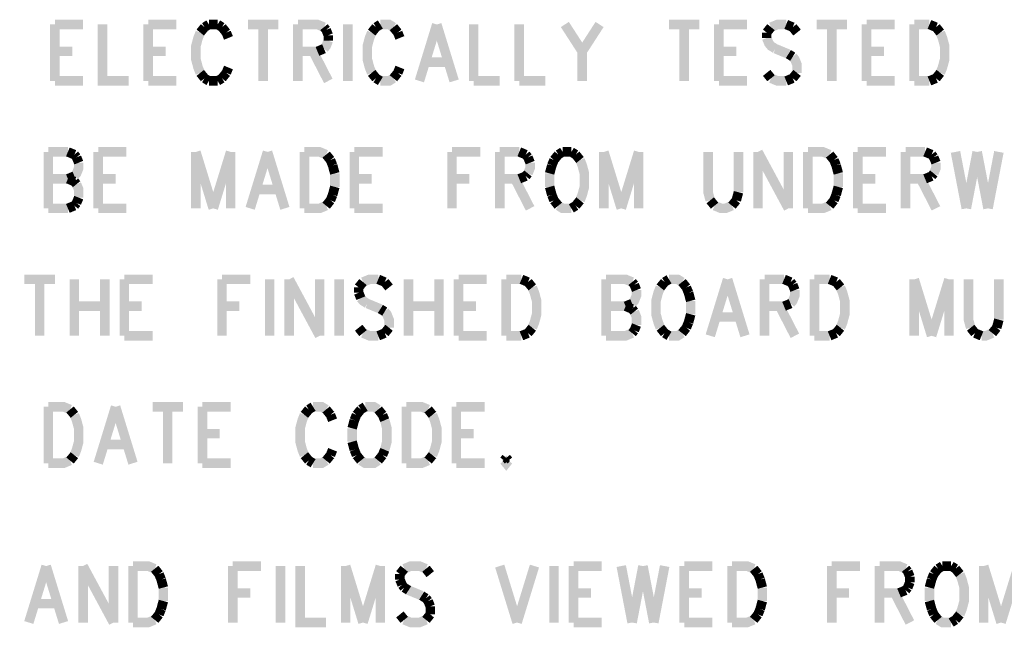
# Model space of a CAD drawing. Extents: x 7.3 to 17.4, y 4.7 to 13.3.
# Tile 2 of 11: x 8.989 to 10.535, y 4.75 to 5.704. Entities that reach past the tile are written whole.
import ezdxf

# ---------------------------------------------------------------- set-up
doc = ezdxf.new("R2010")
doc.units = 0
doc.layers.add('DD_PHO', color=6, linetype='CONTINUOUS')

msp = doc.modelspace()

# ---------------------------------------------------------------- linework, layer by layer
at = {"layer": 'DD_PHO', "const_width": 0.015}
for points in [[(9.04386, 5.69609), (9.04386, 5.6075)], [(9.04386, 5.69609), (9.08818, 5.69609)], [(9.11886, 5.69609), (9.11886, 5.6075), (9.15977, 5.6075)], [(9.19045, 5.69609), (9.19045, 5.6075)], [(9.19045, 5.69609), (9.23477, 5.69609)], [(9.27909, 5.69187), (9.27227, 5.68343)], [(9.2859, 5.69609), (9.27909, 5.69187)], [(9.29954, 5.69609), (9.2859, 5.69609)], [(9.30636, 5.69187), (9.29954, 5.69609)], [(9.31318, 5.68343), (9.30636, 5.69187)], [(9.34727, 5.69609), (9.395, 5.69609)], [(9.37113, 5.69609), (9.37113, 5.6075)], [(9.42568, 5.69609), (9.42568, 5.6075)], [(9.42568, 5.69609), (9.45636, 5.69609), (9.46659, 5.69187)], [(9.46659, 5.69187), (9.47, 5.68765)], [(9.47, 5.68765), (9.4734, 5.67921)], [(9.50409, 5.69609), (9.50409, 5.6075)], [(9.5484, 5.69187), (9.54159, 5.68343)], [(9.55522, 5.69609), (9.5484, 5.69187)], [(9.57568, 5.69187), (9.56886, 5.69609), (9.55522, 5.69609)], [(9.5825, 5.68343), (9.57568, 5.69187)], [(9.64386, 5.69609), (9.61659, 5.6075)], [(9.64386, 5.69609), (9.67113, 5.6075)], [(9.70181, 5.69609), (9.70181, 5.6075)], [(9.7734, 5.69609), (9.7734, 5.6075)], [(9.845, 5.69609), (9.87227, 5.6539)], [(9.89954, 5.69609), (9.87227, 5.6539)], [(10.00863, 5.69609), (10.05636, 5.69609)], [(10.0325, 5.69609), (10.0325, 5.6075)], [(10.08704, 5.69609), (10.08704, 5.6075)], [(10.08704, 5.69609), (10.13136, 5.69609)], [(10.16886, 5.69187), (10.16204, 5.68343)], [(10.19272, 5.69609), (10.17909, 5.69609), (10.16886, 5.69187)], [(10.20295, 5.69187), (10.19272, 5.69609)], [(10.20977, 5.68343), (10.20295, 5.69187)], [(10.24045, 5.69609), (10.28818, 5.69609)], [(10.26431, 5.69609), (10.26431, 5.6075)], [(10.31886, 5.69609), (10.31886, 5.6075)], [(10.31886, 5.69609), (10.36318, 5.69609)], [(10.39386, 5.69609), (10.39386, 5.6075)], [(10.39386, 5.69609), (10.41772, 5.69609)], [(10.41772, 5.69609), (10.42795, 5.69187)], [(10.42795, 5.69187), (10.43477, 5.68343)], [(9.27227, 5.68343), (9.26886, 5.675), (9.26545, 5.66234), (9.26545, 5.64125), (9.26886, 5.62859), (9.27227, 5.62015)], [(9.31659, 5.675), (9.31318, 5.68343)], [(9.4734, 5.67078), (9.47, 5.66234), (9.46659, 5.65812)], [(9.4734, 5.67921), (9.4734, 5.67078)], [(9.54159, 5.68343), (9.53818, 5.675), (9.53477, 5.66234), (9.53477, 5.64125), (9.53818, 5.62859), (9.54159, 5.62015)], [(9.5859, 5.675), (9.5825, 5.68343)], [(10.16204, 5.68343), (10.16204, 5.675)], [(10.16204, 5.675), (10.16545, 5.66656), (10.16886, 5.66234), (10.17568, 5.65812)], [(10.43477, 5.68343), (10.43818, 5.675), (10.44159, 5.66234), (10.44159, 5.64125), (10.43818, 5.62859), (10.43477, 5.62015)], [(9.04386, 5.6539), (9.07113, 5.6539)], [(9.19045, 5.6539), (9.21772, 5.6539)], [(9.45636, 5.6539), (9.42568, 5.6539)], [(9.44954, 5.6539), (9.4734, 5.6075)], [(9.46659, 5.65812), (9.45636, 5.6539)], [(9.87227, 5.6539), (9.87227, 5.6075)], [(10.08704, 5.6539), (10.11431, 5.6539)], [(10.17568, 5.65812), (10.19613, 5.64968)], [(10.31886, 5.6539), (10.34613, 5.6539)], [(10.19613, 5.64968), (10.20295, 5.64546)], [(10.20295, 5.64546), (10.20636, 5.64125), (10.20977, 5.63281), (10.20977, 5.62015)], [(9.31318, 5.62015), (9.31659, 5.62859)], [(9.5825, 5.62015), (9.5859, 5.62859)], [(9.62681, 5.63703), (9.6609, 5.63703)], [(9.04386, 5.6075), (9.08818, 5.6075)], [(9.19045, 5.6075), (9.23477, 5.6075)], [(9.27227, 5.62015), (9.27909, 5.61171)], [(9.27909, 5.61171), (9.2859, 5.6075)], [(9.2859, 5.6075), (9.29954, 5.6075)], [(9.29954, 5.6075), (9.30636, 5.61171)], [(9.30636, 5.61171), (9.31318, 5.62015)], [(9.54159, 5.62015), (9.5484, 5.61171)], [(9.5484, 5.61171), (9.55522, 5.6075)], [(9.55522, 5.6075), (9.56886, 5.6075), (9.57568, 5.61171)], [(9.57568, 5.61171), (9.5825, 5.62015)], [(9.70181, 5.6075), (9.74272, 5.6075)], [(9.7734, 5.6075), (9.81431, 5.6075)], [(10.08704, 5.6075), (10.13136, 5.6075)], [(10.16886, 5.61171), (10.16204, 5.62015)], [(10.19272, 5.6075), (10.17909, 5.6075), (10.16886, 5.61171)], [(10.20295, 5.61171), (10.19272, 5.6075)], [(10.20977, 5.62015), (10.20295, 5.61171)], [(10.31886, 5.6075), (10.36318, 5.6075)], [(10.41772, 5.6075), (10.39386, 5.6075)], [(10.42795, 5.61171), (10.41772, 5.6075)], [(10.43477, 5.62015), (10.42795, 5.61171)], [(9.03363, 5.49609), (9.03363, 5.4075)], [(9.03363, 5.49609), (9.06431, 5.49609)], [(9.06431, 5.49609), (9.07454, 5.49187)], [(9.07454, 5.49187), (9.07795, 5.48765)], [(9.07795, 5.48765), (9.08136, 5.47921)], [(9.11204, 5.49609), (9.11204, 5.4075)], [(9.11204, 5.49609), (9.15636, 5.49609)], [(9.26545, 5.49609), (9.26545, 5.4075)], [(9.26545, 5.49609), (9.29272, 5.4075)], [(9.32, 5.49609), (9.29272, 5.4075)], [(9.32, 5.49609), (9.32, 5.4075)], [(9.37795, 5.49609), (9.35068, 5.4075)], [(9.37795, 5.49609), (9.40522, 5.4075)], [(9.4359, 5.49609), (9.4359, 5.4075)], [(9.4359, 5.49609), (9.45977, 5.49609), (9.47, 5.49187)], [(9.47, 5.49187), (9.47681, 5.48343)], [(9.47681, 5.48343), (9.48022, 5.475)], [(9.51431, 5.49609), (9.51431, 5.4075)], [(9.51431, 5.49609), (9.55863, 5.49609)], [(9.66772, 5.49609), (9.66772, 5.4075)], [(9.66772, 5.49609), (9.71204, 5.49609)], [(9.74272, 5.49609), (9.74272, 5.4075)], [(9.74272, 5.49609), (9.7734, 5.49609)], [(9.7734, 5.49609), (9.78363, 5.49187)], [(9.78363, 5.49187), (9.78704, 5.48765)], [(9.78704, 5.48765), (9.79045, 5.47921)], [(9.82795, 5.48343), (9.82454, 5.475)], [(9.83477, 5.49187), (9.82795, 5.48343)], [(9.84159, 5.49609), (9.83477, 5.49187)], [(9.85522, 5.49609), (9.84159, 5.49609)], [(9.86204, 5.49187), (9.85522, 5.49609)], [(9.86886, 5.48343), (9.86204, 5.49187)], [(9.86886, 5.42015), (9.87227, 5.42859), (9.87568, 5.44125), (9.87568, 5.46234), (9.87227, 5.475), (9.86886, 5.48343)], [(9.90636, 5.49609), (9.90636, 5.4075)], [(9.90636, 5.49609), (9.93363, 5.4075)], [(9.9609, 5.49609), (9.93363, 5.4075)], [(9.9609, 5.49609), (9.9609, 5.4075)], [(10.07, 5.49609), (10.07, 5.43281), (10.0734, 5.42015)], [(10.11772, 5.43281), (10.11772, 5.49609)], [(10.1484, 5.49609), (10.1484, 5.4075)], [(10.1484, 5.49609), (10.19613, 5.4075)], [(10.19613, 5.49609), (10.19613, 5.4075)], [(10.22681, 5.49609), (10.22681, 5.4075)], [(10.22681, 5.49609), (10.25068, 5.49609), (10.2609, 5.49187)], [(10.2609, 5.49187), (10.26772, 5.48343)], [(10.26772, 5.48343), (10.27113, 5.475)], [(10.30522, 5.49609), (10.30522, 5.4075)], [(10.30522, 5.49609), (10.34954, 5.49609)], [(10.38022, 5.49609), (10.38022, 5.4075)], [(10.38022, 5.49609), (10.4109, 5.49609)], [(10.4109, 5.49609), (10.42113, 5.49187)], [(10.42113, 5.49187), (10.42454, 5.48765)], [(10.42454, 5.48765), (10.42795, 5.47921)], [(10.45863, 5.49609), (10.47568, 5.4075)], [(10.49272, 5.49609), (10.47568, 5.4075)], [(10.49272, 5.49609), (10.50977, 5.4075)], [(10.52681, 5.49609), (10.50977, 5.4075)], [(9.08136, 5.47921), (9.08136, 5.47078), (9.07795, 5.46234), (9.07454, 5.45812)], [(9.48022, 5.475), (9.48363, 5.46234)], [(9.79045, 5.47921), (9.79045, 5.47078), (9.78704, 5.46234)], [(9.82454, 5.475), (9.82113, 5.46234)], [(10.27113, 5.475), (10.27454, 5.46234)], [(10.42795, 5.47921), (10.42795, 5.47078), (10.42454, 5.46234)], [(9.03363, 5.4539), (9.06431, 5.4539)], [(9.07454, 5.45812), (9.06431, 5.4539)], [(9.06431, 5.4539), (9.07454, 5.44968)], [(9.11204, 5.4539), (9.13931, 5.4539)], [(9.48363, 5.46234), (9.48363, 5.44125)], [(9.51431, 5.4539), (9.54159, 5.4539)], [(9.66772, 5.4539), (9.695, 5.4539)], [(9.7734, 5.4539), (9.74272, 5.4539)], [(9.76659, 5.4539), (9.79045, 5.4075)], [(9.78363, 5.45812), (9.7734, 5.4539)], [(9.78704, 5.46234), (9.78363, 5.45812)], [(9.82113, 5.46234), (9.82113, 5.44125)], [(10.27454, 5.46234), (10.27454, 5.44125)], [(10.30522, 5.4539), (10.3325, 5.4539)], [(10.4109, 5.4539), (10.38022, 5.4539)], [(10.40409, 5.4539), (10.42795, 5.4075)], [(10.42113, 5.45812), (10.4109, 5.4539)], [(10.42454, 5.46234), (10.42113, 5.45812)], [(9.07454, 5.44968), (9.07795, 5.44546)], [(9.07795, 5.44546), (9.08136, 5.43703), (9.08136, 5.42437)], [(9.3609, 5.43703), (9.395, 5.43703)], [(9.48363, 5.44125), (9.48022, 5.42859)], [(9.82113, 5.44125), (9.82454, 5.42859)], [(10.27454, 5.44125), (10.27113, 5.42859)], [(9.08136, 5.42437), (9.07795, 5.41593)], [(9.48022, 5.42859), (9.47681, 5.42015)], [(9.82454, 5.42859), (9.82795, 5.42015)], [(10.11431, 5.42015), (10.11772, 5.43281)], [(10.27113, 5.42859), (10.26772, 5.42015)], [(9.06431, 5.4075), (9.03363, 5.4075)], [(9.07454, 5.41171), (9.06431, 5.4075)], [(9.07795, 5.41593), (9.07454, 5.41171)], [(9.11204, 5.4075), (9.15636, 5.4075)], [(9.47, 5.41171), (9.45977, 5.4075), (9.4359, 5.4075)], [(9.47681, 5.42015), (9.47, 5.41171)], [(9.51431, 5.4075), (9.55863, 5.4075)], [(9.82795, 5.42015), (9.83477, 5.41171)], [(9.83477, 5.41171), (9.84159, 5.4075), (9.85522, 5.4075)], [(9.85522, 5.4075), (9.86204, 5.41171)], [(9.86204, 5.41171), (9.86886, 5.42015)], [(10.0734, 5.42015), (10.08022, 5.41171)], [(10.08022, 5.41171), (10.09045, 5.4075), (10.09727, 5.4075), (10.1075, 5.41171)], [(10.1075, 5.41171), (10.11431, 5.42015)], [(10.2609, 5.41171), (10.25068, 5.4075), (10.22681, 5.4075)], [(10.26772, 5.42015), (10.2609, 5.41171)], [(10.30522, 5.4075), (10.34954, 5.4075)], [(8.99613, 5.29609), (9.04386, 5.29609)], [(9.02, 5.29609), (9.02, 5.2075)], [(9.07454, 5.29609), (9.07454, 5.2075)], [(9.12227, 5.29609), (9.12227, 5.2075)], [(9.15295, 5.29609), (9.15295, 5.2075)], [(9.15295, 5.29609), (9.19727, 5.29609)], [(9.30636, 5.29609), (9.30636, 5.2075)], [(9.30636, 5.29609), (9.35068, 5.29609)], [(9.38136, 5.29609), (9.38136, 5.2075)], [(9.41204, 5.29609), (9.41204, 5.2075)], [(9.41204, 5.29609), (9.45977, 5.2075)], [(9.45977, 5.29609), (9.45977, 5.2075)], [(9.49045, 5.29609), (9.49045, 5.2075)], [(9.52795, 5.29187), (9.52113, 5.28343)], [(9.52113, 5.28343), (9.52113, 5.275)], [(9.55181, 5.29609), (9.53818, 5.29609), (9.52795, 5.29187)], [(9.56204, 5.29187), (9.55181, 5.29609)], [(9.56886, 5.28343), (9.56204, 5.29187)], [(9.59954, 5.29609), (9.59954, 5.2075)], [(9.64727, 5.29609), (9.64727, 5.2075)], [(9.67795, 5.29609), (9.67795, 5.2075)], [(9.67795, 5.29609), (9.72227, 5.29609)], [(9.75295, 5.29609), (9.75295, 5.2075)], [(9.75295, 5.29609), (9.77681, 5.29609)], [(9.77681, 5.29609), (9.78704, 5.29187)], [(9.78704, 5.29187), (9.79386, 5.28343)], [(9.79386, 5.28343), (9.79727, 5.275), (9.80068, 5.26234), (9.80068, 5.24125), (9.79727, 5.22859), (9.79386, 5.22015)], [(9.90977, 5.29609), (9.90977, 5.2075)], [(9.90977, 5.29609), (9.94045, 5.29609), (9.95068, 5.29187)], [(9.95068, 5.29187), (9.95409, 5.28765)], [(9.95409, 5.28765), (9.9575, 5.27921)], [(9.995, 5.28343), (9.99159, 5.275), (9.98818, 5.26234), (9.98818, 5.24125), (9.99159, 5.22859), (9.995, 5.22015)], [(10.00181, 5.29187), (9.995, 5.28343)], [(10.00863, 5.29609), (10.00181, 5.29187)], [(10.02909, 5.29187), (10.02227, 5.29609), (10.00863, 5.29609)], [(10.0359, 5.28343), (10.02909, 5.29187)], [(10.03931, 5.275), (10.0359, 5.28343)], [(10.10068, 5.29609), (10.0734, 5.2075)], [(10.10068, 5.29609), (10.12795, 5.2075)], [(10.15863, 5.29609), (10.15863, 5.2075)], [(10.15863, 5.29609), (10.18931, 5.29609)], [(10.18931, 5.29609), (10.19954, 5.29187)], [(10.19954, 5.29187), (10.20295, 5.28765)], [(10.20295, 5.28765), (10.20636, 5.27921)], [(10.23704, 5.29609), (10.23704, 5.2075)], [(10.23704, 5.29609), (10.2609, 5.29609)], [(10.2609, 5.29609), (10.27113, 5.29187)], [(10.27113, 5.29187), (10.27795, 5.28343)], [(10.27795, 5.28343), (10.28136, 5.275), (10.28477, 5.26234), (10.28477, 5.24125), (10.28136, 5.22859), (10.27795, 5.22015)], [(10.39386, 5.29609), (10.39386, 5.2075)], [(10.39386, 5.29609), (10.42113, 5.2075)], [(10.4484, 5.29609), (10.42113, 5.2075)], [(10.4484, 5.29609), (10.4484, 5.2075)], [(10.47909, 5.29609), (10.47909, 5.23281), (10.4825, 5.22015)], [(10.52681, 5.23281), (10.52681, 5.29609)], [(9.52113, 5.275), (9.52454, 5.26656)], [(9.9575, 5.27921), (9.9575, 5.27078), (9.95409, 5.26234), (9.95068, 5.25812)], [(10.04272, 5.26234), (10.03931, 5.275)], [(10.20636, 5.27921), (10.20636, 5.27078), (10.20295, 5.26234), (10.19954, 5.25812)], [(9.07454, 5.2539), (9.12227, 5.2539)], [(9.15295, 5.2539), (9.18022, 5.2539)], [(9.30636, 5.2539), (9.33363, 5.2539)], [(9.52454, 5.26656), (9.52795, 5.26234), (9.53477, 5.25812)], [(9.53477, 5.25812), (9.55522, 5.24968)], [(9.59954, 5.2539), (9.64727, 5.2539)], [(9.67795, 5.2539), (9.70522, 5.2539)], [(9.90977, 5.2539), (9.94045, 5.2539)], [(9.95068, 5.25812), (9.94045, 5.2539)], [(9.94045, 5.2539), (9.95068, 5.24968)], [(10.04272, 5.24125), (10.04272, 5.26234)], [(10.18931, 5.2539), (10.15863, 5.2539)], [(10.1825, 5.2539), (10.20636, 5.2075)], [(10.19954, 5.25812), (10.18931, 5.2539)], [(9.55522, 5.24968), (9.56204, 5.24546)], [(9.56204, 5.24546), (9.56545, 5.24125), (9.56886, 5.23281), (9.56886, 5.22015)], [(9.95068, 5.24968), (9.95409, 5.24546)], [(9.95409, 5.24546), (9.9575, 5.23703), (9.9575, 5.22437)], [(10.03931, 5.22859), (10.04272, 5.24125)], [(10.08363, 5.23703), (10.11772, 5.23703)], [(9.9575, 5.22437), (9.95409, 5.21593)], [(10.0359, 5.22015), (10.03931, 5.22859)], [(10.5234, 5.22015), (10.52681, 5.23281)], [(9.15295, 5.2075), (9.19727, 5.2075)], [(9.52795, 5.21171), (9.52113, 5.22015)], [(9.55181, 5.2075), (9.53818, 5.2075), (9.52795, 5.21171)], [(9.56204, 5.21171), (9.55181, 5.2075)], [(9.56886, 5.22015), (9.56204, 5.21171)], [(9.67795, 5.2075), (9.72227, 5.2075)], [(9.77681, 5.2075), (9.75295, 5.2075)], [(9.78704, 5.21171), (9.77681, 5.2075)], [(9.79386, 5.22015), (9.78704, 5.21171)], [(9.95068, 5.21171), (9.94045, 5.2075), (9.90977, 5.2075)], [(9.95409, 5.21593), (9.95068, 5.21171)], [(9.995, 5.22015), (10.00181, 5.21171)], [(10.00181, 5.21171), (10.00863, 5.2075)], [(10.00863, 5.2075), (10.02227, 5.2075), (10.02909, 5.21171)], [(10.02909, 5.21171), (10.0359, 5.22015)], [(10.2609, 5.2075), (10.23704, 5.2075)], [(10.27113, 5.21171), (10.2609, 5.2075)], [(10.27795, 5.22015), (10.27113, 5.21171)], [(10.4825, 5.22015), (10.48931, 5.21171)], [(10.48931, 5.21171), (10.49954, 5.2075)], [(10.49954, 5.2075), (10.50636, 5.2075), (10.51659, 5.21171)], [(10.51659, 5.21171), (10.5234, 5.22015)], [(9.03363, 5.09609), (9.03363, 5.0075)], [(9.03363, 5.09609), (9.0575, 5.09609), (9.06772, 5.09187)], [(9.06772, 5.09187), (9.07454, 5.08343)], [(9.07454, 5.08343), (9.07795, 5.075), (9.08136, 5.06234), (9.08136, 5.04125), (9.07795, 5.02859), (9.07454, 5.02015)], [(9.13931, 5.09609), (9.11204, 5.0075)], [(9.13931, 5.09609), (9.16659, 5.0075)], [(9.19727, 5.09609), (9.245, 5.09609)], [(9.22113, 5.09609), (9.22113, 5.0075)], [(9.27568, 5.09609), (9.27568, 5.0075)], [(9.27568, 5.09609), (9.32, 5.09609)], [(9.4359, 5.08343), (9.4325, 5.075), (9.42909, 5.06234), (9.42909, 5.04125), (9.4325, 5.02859), (9.4359, 5.02015)], [(9.44272, 5.09187), (9.4359, 5.08343)], [(9.44954, 5.09609), (9.44272, 5.09187)], [(9.47, 5.09187), (9.46318, 5.09609), (9.44954, 5.09609)], [(9.47681, 5.08343), (9.47, 5.09187)], [(9.48022, 5.075), (9.47681, 5.08343)], [(9.51772, 5.08343), (9.51431, 5.075)], [(9.52454, 5.09187), (9.51772, 5.08343)], [(9.53136, 5.09609), (9.52454, 5.09187)], [(9.55181, 5.09187), (9.545, 5.09609), (9.53136, 5.09609)], [(9.55863, 5.08343), (9.55181, 5.09187)], [(9.56204, 5.075), (9.55863, 5.08343)], [(9.59613, 5.09609), (9.59613, 5.0075)], [(9.59613, 5.09609), (9.62, 5.09609), (9.63022, 5.09187)], [(9.63022, 5.09187), (9.63704, 5.08343)], [(9.63704, 5.08343), (9.64045, 5.075), (9.64386, 5.06234), (9.64386, 5.04125), (9.64045, 5.02859), (9.63704, 5.02015)], [(9.67454, 5.09609), (9.67454, 5.0075)], [(9.67454, 5.09609), (9.71886, 5.09609)], [(9.51431, 5.075), (9.5109, 5.06234)], [(9.56204, 5.02859), (9.56545, 5.04125), (9.56545, 5.06234), (9.56204, 5.075)], [(9.27568, 5.0539), (9.30295, 5.0539)], [(9.5109, 5.06234), (9.5109, 5.04125)], [(9.67454, 5.0539), (9.70181, 5.0539)], [(9.12227, 5.03703), (9.15636, 5.03703)], [(9.5109, 5.04125), (9.51431, 5.02859)], [(9.07454, 5.02015), (9.06772, 5.01171)], [(9.4359, 5.02015), (9.44272, 5.01171)], [(9.47, 5.01171), (9.47681, 5.02015)], [(9.47681, 5.02015), (9.48022, 5.02859)], [(9.51431, 5.02859), (9.51772, 5.02015)], [(9.51772, 5.02015), (9.52454, 5.01171)], [(9.55181, 5.01171), (9.55863, 5.02015)], [(9.55863, 5.02015), (9.56204, 5.02859)], [(9.63704, 5.02015), (9.63022, 5.01171)], [(9.06772, 5.01171), (9.0575, 5.0075), (9.03363, 5.0075)], [(9.27568, 5.0075), (9.32, 5.0075)], [(9.44272, 5.01171), (9.44954, 5.0075)], [(9.44954, 5.0075), (9.46318, 5.0075), (9.47, 5.01171)], [(9.52454, 5.01171), (9.53136, 5.0075), (9.545, 5.0075), (9.55181, 5.01171)], [(9.63022, 5.01171), (9.62, 5.0075), (9.59613, 5.0075)], [(9.67454, 5.0075), (9.71886, 5.0075)], [(9.75295, 5.01593), (9.74954, 5.01171)], [(9.74954, 5.01171), (9.75295, 5.0075), (9.75636, 5.01171)], [(9.75636, 5.01171), (9.75295, 5.01593)], [(9.03022, 4.84609), (9.00295, 4.7575)], [(9.03022, 4.84609), (9.0575, 4.7575)], [(9.08818, 4.84609), (9.08818, 4.7575)], [(9.08818, 4.84609), (9.1359, 4.7575)], [(9.1359, 4.84609), (9.1359, 4.7575)], [(9.16659, 4.84609), (9.16659, 4.7575)], [(9.16659, 4.84609), (9.19045, 4.84609), (9.20068, 4.84187)], [(9.20068, 4.84187), (9.2075, 4.83343)], [(9.3234, 4.84609), (9.3234, 4.7575)], [(9.3234, 4.84609), (9.36772, 4.84609)], [(9.3984, 4.84609), (9.3984, 4.7575)], [(9.42909, 4.84609), (9.42909, 4.7575), (9.47, 4.7575)], [(9.50068, 4.84609), (9.50068, 4.7575)], [(9.50068, 4.84609), (9.52795, 4.7575)], [(9.55522, 4.84609), (9.52795, 4.7575)], [(9.55522, 4.84609), (9.55522, 4.7575)], [(9.59272, 4.84187), (9.5859, 4.83343)], [(9.62681, 4.84187), (9.61659, 4.84609), (9.60295, 4.84609), (9.59272, 4.84187)], [(9.63363, 4.83343), (9.62681, 4.84187)], [(9.74272, 4.84609), (9.77, 4.7575)], [(9.79727, 4.84609), (9.77, 4.7575)], [(9.82795, 4.84609), (9.82795, 4.7575)], [(9.85863, 4.84609), (9.85863, 4.7575)], [(9.85863, 4.84609), (9.90295, 4.84609)], [(9.93363, 4.84609), (9.95068, 4.7575)], [(9.96772, 4.84609), (9.95068, 4.7575)], [(9.96772, 4.84609), (9.98477, 4.7575)], [(10.00181, 4.84609), (9.98477, 4.7575)], [(10.0325, 4.84609), (10.0325, 4.7575)], [(10.0325, 4.84609), (10.07681, 4.84609)], [(10.1075, 4.84609), (10.1075, 4.7575)], [(10.1075, 4.84609), (10.13136, 4.84609), (10.14159, 4.84187)], [(10.14159, 4.84187), (10.1484, 4.83343)], [(10.26431, 4.84609), (10.26431, 4.7575)], [(10.26431, 4.84609), (10.30863, 4.84609)], [(10.33931, 4.84609), (10.33931, 4.7575)], [(10.33931, 4.84609), (10.37, 4.84609), (10.38022, 4.84187)], [(10.38022, 4.84187), (10.38363, 4.83765)], [(10.38363, 4.83765), (10.38704, 4.82921)], [(10.43136, 4.84187), (10.42454, 4.83343)], [(10.43818, 4.84609), (10.43136, 4.84187)], [(10.45181, 4.84609), (10.43818, 4.84609)], [(10.45863, 4.84187), (10.45181, 4.84609)], [(10.46545, 4.83343), (10.45863, 4.84187)], [(10.50295, 4.84609), (10.50295, 4.7575)], [(10.50295, 4.84609), (10.53022, 4.7575)], [(10.5575, 4.84609), (10.53022, 4.7575)], [(9.2075, 4.83343), (9.2109, 4.825)], [(9.2109, 4.825), (9.21431, 4.81234)], [(9.5859, 4.83343), (9.5859, 4.825)], [(9.5859, 4.825), (9.58931, 4.81656)], [(10.1484, 4.83343), (10.15181, 4.825)], [(10.15181, 4.825), (10.15522, 4.81234)], [(10.38704, 4.82078), (10.38363, 4.81234)], [(10.38704, 4.82921), (10.38704, 4.82078)], [(10.42113, 4.825), (10.41772, 4.81234)], [(10.42454, 4.83343), (10.42113, 4.825)], [(10.46545, 4.77015), (10.46886, 4.77859), (10.47227, 4.79125), (10.47227, 4.81234), (10.46886, 4.825), (10.46545, 4.83343)], [(9.21431, 4.81234), (9.21431, 4.79125)], [(9.3234, 4.8039), (9.35068, 4.8039)], [(9.58931, 4.81656), (9.59272, 4.81234)], [(9.59272, 4.81234), (9.59954, 4.80812)], [(9.59954, 4.80812), (9.62, 4.79968)], [(9.85863, 4.8039), (9.8859, 4.8039)], [(10.0325, 4.8039), (10.05977, 4.8039)], [(10.15522, 4.81234), (10.15522, 4.79125)], [(10.26431, 4.8039), (10.29159, 4.8039)], [(10.37, 4.8039), (10.33931, 4.8039)], [(10.36318, 4.8039), (10.38704, 4.7575)], [(10.38022, 4.80812), (10.37, 4.8039)], [(10.38363, 4.81234), (10.38022, 4.80812)], [(10.41772, 4.81234), (10.41772, 4.79125)], [(9.21431, 4.79125), (9.2109, 4.77859)], [(9.62, 4.79968), (9.62681, 4.79546)], [(9.62681, 4.79546), (9.63022, 4.79125)], [(9.63022, 4.79125), (9.63363, 4.78281)], [(10.15522, 4.79125), (10.15181, 4.77859)], [(10.41772, 4.79125), (10.42113, 4.77859)], [(9.01318, 4.78703), (9.04727, 4.78703)], [(9.2109, 4.77859), (9.2075, 4.77015)], [(9.63363, 4.78281), (9.63363, 4.77015)], [(10.15181, 4.77859), (10.1484, 4.77015)], [(10.42113, 4.77859), (10.42454, 4.77015)], [(9.20068, 4.76171), (9.19045, 4.7575), (9.16659, 4.7575)], [(9.2075, 4.77015), (9.20068, 4.76171)], [(9.59272, 4.76171), (9.5859, 4.77015)], [(9.62681, 4.76171), (9.61659, 4.7575), (9.60295, 4.7575), (9.59272, 4.76171)], [(9.63363, 4.77015), (9.62681, 4.76171)], [(9.85863, 4.7575), (9.90295, 4.7575)], [(10.0325, 4.7575), (10.07681, 4.7575)], [(10.14159, 4.76171), (10.13136, 4.7575), (10.1075, 4.7575)], [(10.1484, 4.77015), (10.14159, 4.76171)], [(10.42454, 4.77015), (10.43136, 4.76171)], [(10.43136, 4.76171), (10.43818, 4.7575), (10.45181, 4.7575)], [(10.45181, 4.7575), (10.45863, 4.76171)], [(10.45863, 4.76171), (10.46545, 4.77015)]]:
    msp.add_lwpolyline(points, dxfattribs=at)

doc.saveas('drawing.dxf')
